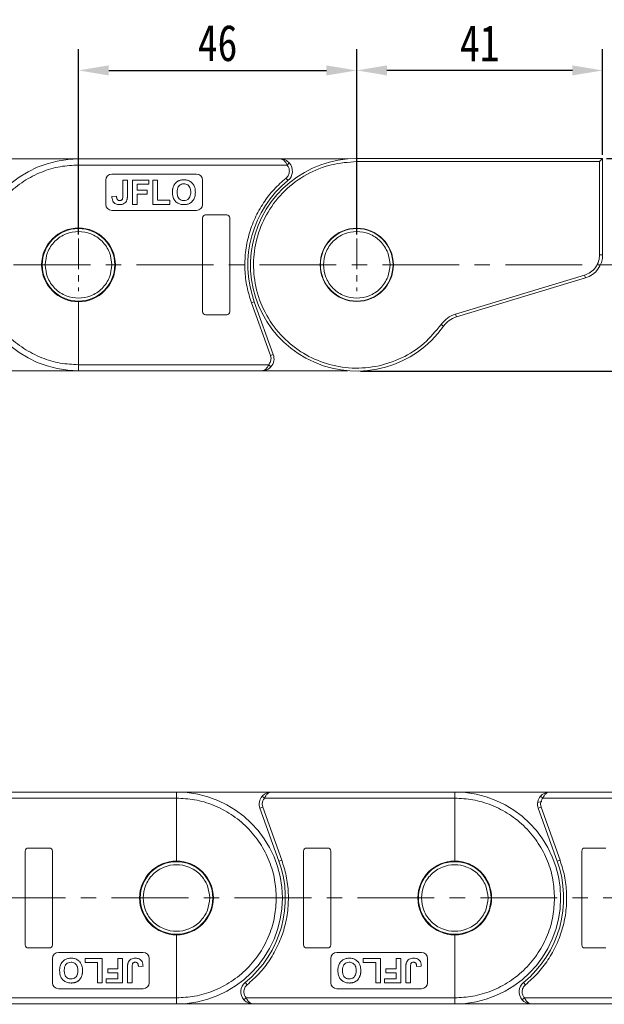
# Model space of a CAD drawing. Header units: millimetres. Extents: x 3199 to 4123, y -210 to 442.
# Tile 16 of 39: x 3631 to 3728, y 63 to 226. Entities that reach past the tile are written whole.
import ezdxf

# ---------------------------------------------------------------- set-up
doc = ezdxf.new("R2010")
doc.units = ezdxf.units.MM
doc.linetypes.add('CENTERX2', pattern=[20.32, 12.7, -2.54, 2.54, -2.54])
doc.styles.get("Standard").update_dxf_attribs({"font": '仿宋_GB2312.ttf', "width": 0.8})
doc.dimstyles.new('副本 ISO-25.1', dxfattribs={"dimtxt": 6, "dimasz": 5, "dimexe": 3.5, "dimexo": 0.625, "dimgap": 1.5, "dimtad": 1, "dimdsep": 46, "dimtxsty": 'Standard', "dimcen": 2.5, "dimadec": 0, "dimazin": 0, "dimtfac": 1, "dimtmove": 0, "dimatfit": 3, "dimfxl": 0, "dimarcsym": 0})

# ---------------------------------------------------------------- blocks, each defined once
blk = doc.blocks.new('*D1996')
at = {"color": 0, "lineweight": -2}
for p, q in [((3641.04, 190.28), (3641.04, 220.91)), ((3687.04, 190.28), (3687.04, 220.91)), ((3646.04, 217.41), (3682.04, 217.41))]:
    blk.add_line(p, q, dxfattribs=at)
at = {"color": 0, "lineweight": 9}
for points in [[(3646.04, 218.24), (3646.04, 216.58), (3641.04, 217.41)], [(3682.04, 218.24), (3682.04, 216.58), (3687.04, 217.41)]]:
    blk.add_solid(points, dxfattribs=at)
at = {"layer": 'Defpoints', "color": 0, "lineweight": 9}
for p in [(3687.04, 217.41), (3641.04, 189.65), (3687.04, 189.65)]:
    blk.add_point(p, dxfattribs=at)
at = {"color": 0, "lineweight": 9, "insert": (3664.04, 221.91), "char_height": 6, "attachment_point": 5}
blk.add_mtext('46', dxfattribs=at)
blk = doc.blocks.new('*D1983')
at = {"color": 0, "lineweight": -2}
for p, q in [((3687.04, 190.28), (3687.04, 220.91)), ((3727.69, 203.47), (3727.69, 220.91)), ((3722.69, 217.41), (3692.04, 217.41))]:
    blk.add_line(p, q, dxfattribs=at)
at = {"color": 0, "lineweight": 9}
for points in [[(3692.04, 218.24), (3692.04, 216.58), (3687.04, 217.41)], [(3722.69, 218.24), (3722.69, 216.58), (3727.69, 217.41)]]:
    blk.add_solid(points, dxfattribs=at)
at = {"layer": 'Defpoints', "color": 0, "lineweight": 9}
for p in [(3687.04, 217.41), (3727.69, 202.85), (3687.04, 189.65)]:
    blk.add_point(p, dxfattribs=at)
at = {"color": 0, "lineweight": 9, "insert": (3707.37, 221.91), "char_height": 6, "attachment_point": 5}
blk.add_mtext('41', dxfattribs=at)
blk = doc.blocks.new('*D1984')
at = {"color": 0, "lineweight": -2}
for p, q in [((3728.32, 202.85), (3792.86, 202.85)), ((3789.36, 197.85), (3789.36, 172.72)), ((3687.67, 167.72), (3792.86, 167.72))]:
    blk.add_line(p, q, dxfattribs=at)
at = {"color": 0, "lineweight": 9}
for points in [[(3788.53, 197.85), (3790.19, 197.85), (3789.36, 202.85)], [(3788.53, 172.72), (3790.19, 172.72), (3789.36, 167.72)]]:
    blk.add_solid(points, dxfattribs=at)
at = {"layer": 'Defpoints', "color": 0, "lineweight": 9}
for p in [(3727.69, 202.85), (3687.04, 167.72), (3789.36, 167.72)]:
    blk.add_point(p, dxfattribs=at)
at = {"color": 0, "lineweight": 9, "insert": (3784.86, 185.28), "char_height": 6, "attachment_point": 5, "rotation": 90}
blk.add_mtext('35', dxfattribs=at)
blk = doc.blocks.new('*D1986')
at = {"color": 0, "lineweight": -2}
for p, q in [((3728.32, 202.85), (4052.27, 202.85)), ((4048.77, 197.85), (4048.77, 68.09)), ((3997.8, 63.09), (4052.27, 63.09))]:
    blk.add_line(p, q, dxfattribs=at)
at = {"color": 0, "lineweight": 9}
for points in [[(4047.93, 197.85), (4049.6, 197.85), (4048.77, 202.85)], [(4047.93, 68.09), (4049.6, 68.09), (4048.77, 63.09)]]:
    blk.add_solid(points, dxfattribs=at)
at = {"layer": 'Defpoints', "color": 0, "lineweight": 9}
for p in [(3727.69, 202.85), (3997.18, 63.09), (4048.77, 63.09)]:
    blk.add_point(p, dxfattribs=at)
at = {"color": 0, "lineweight": 9, "insert": (4044.27, 132.97), "char_height": 6, "attachment_point": 5, "rotation": 90}
blk.add_mtext('2R+35', dxfattribs=at)

msp = doc.modelspace()

# ---------------------------------------------------------------- linework, layer by layer
at = {"color": 7, "linetype": 'Continuous', "lineweight": 15}
for p, q in [((3641.043, 202.782), (3628.404, 202.782)), ((3674.404, 202.782), (3641.043, 202.782)), ((3641.043, 191.382), (3641.043, 201.782)), ((3641.043, 201.782), (3675.522, 201.782)), ((3685.55, 202.782), (3674.404, 202.782)), ((3675.895, 202.115), (3675.522, 201.782)), ((3687.043, 202.845), (3687.043, 202.345)), ((3727.69, 202.845), (3687.043, 202.845)), ((3687.043, 202.345), (3727.19, 202.345)), ((3727.69, 202.845), (3727.19, 202.345)), ((3727.19, 202.345), (3727.19, 186.958)), ((3727.69, 186.958), (3727.69, 202.845)), ((3660.543, 200.282), (3646.543, 200.282)), ((3645.543, 199.282), (3645.543, 195.282)), ((3648.364, 199.282), (3648.364, 196.693)), ((3649.133, 199.282), (3648.364, 199.282)), ((3649.133, 196.76), (3649.133, 199.282)), ((3649.954, 199.282), (3649.954, 195.282)), ((3652.671, 199.282), (3649.954, 199.282)), ((3650.723, 197.641), (3650.723, 198.615)), ((3650.723, 198.615), (3652.671, 198.615)), ((3652.671, 198.615), (3652.671, 199.282)), ((3653.338, 199.282), (3653.338, 195.282)), ((3654.107, 199.282), (3653.338, 199.282)), ((3654.107, 195.948), (3654.107, 199.282)), ((3661.543, 195.282), (3661.543, 199.282)), ((3675.352, 199.619), (3675.668, 199.232)), ((3652.415, 197.641), (3650.723, 197.641)), ((3650.723, 196.974), (3652.415, 196.974)), ((3650.723, 195.282), (3650.723, 196.974)), ((3652.415, 196.974), (3652.415, 197.641)), ((3647.338, 196.615), (3646.569, 196.564)), ((3649.954, 195.282), (3650.723, 195.282)), ((3653.338, 195.282), (3656.159, 195.282)), ((3656.159, 195.948), (3654.107, 195.948)), ((3656.159, 195.282), (3656.159, 195.948)), ((3646.543, 194.282), (3660.543, 194.282)), ((3661.543, 193.032), (3661.543, 177.532)), ((3665.543, 193.532), (3662.043, 193.532)), ((3666.043, 177.532), (3666.043, 193.032)), ((3727.69, 186.958), (3727.19, 186.958)), ((3724.692, 183.594), (3703.36, 177.15)), ((3703.504, 176.671), (3724.837, 183.115)), ((3724.692, 183.594), (3724.837, 183.115)), ((3641.043, 168.782), (3641.043, 179.182)), ((3670.107, 179.184), (3669.637, 179.015)), ((3669.637, 179.015), (3672.778, 170.29)), ((3673.249, 170.459), (3670.107, 179.184)), ((3662.043, 177.032), (3665.543, 177.032)), ((3703.504, 176.671), (3703.36, 177.15)), ((3701.387, 175.145), (3700.978, 175.434)), ((3673.249, 170.459), (3672.778, 170.29)), ((3672.778, 170.29), (3672.867, 169.782)), ((3625.367, 167.782), (3641.043, 167.782)), ((3672.485, 168.782), (3641.043, 168.782)), ((3641.043, 167.782), (3671.367, 167.782)), ((3671.367, 167.782), (3685.55, 167.782)), ((3672.858, 168.448), (3672.485, 168.782)), ((3657.24, 98.157), (3626.916, 98.157)), ((3672.916, 98.157), (3657.24, 98.157)), ((3703.24, 98.157), (3672.916, 98.157)), ((3718.916, 98.157), (3703.24, 98.157)), ((3749.24, 98.157), (3718.916, 98.157)), ((3625.798, 97.157), (3657.24, 97.157)), ((3657.24, 97.157), (3657.24, 86.757)), ((3671.505, 95.649), (3671.416, 96.157)), ((3671.426, 97.49), (3671.798, 97.157)), ((3671.798, 97.157), (3703.24, 97.157)), ((3703.24, 97.157), (3703.24, 86.757)), ((3716.936, 96.438), (3717.611, 96.622)), ((3717.505, 95.649), (3717.416, 96.157)), ((3717.426, 97.49), (3717.798, 97.157)), ((3717.798, 97.157), (3749.24, 97.157)), ((3671.034, 95.479), (3671.505, 95.649)), ((3671.034, 95.479), (3674.176, 86.754)), ((3674.646, 86.924), (3671.505, 95.649)), ((3717.034, 95.479), (3717.505, 95.649)), ((3717.034, 95.479), (3720.176, 86.754)), ((3720.646, 86.924), (3717.505, 95.649)), ((3632.24, 88.407), (3632.24, 72.907)), ((3636.24, 88.907), (3632.74, 88.907)), ((3636.74, 72.907), (3636.74, 88.407)), ((3678.24, 88.407), (3678.24, 72.907)), ((3682.24, 88.907), (3678.74, 88.907)), ((3682.74, 72.907), (3682.74, 88.407)), ((3724.24, 88.407), (3724.24, 72.907)), ((3728.24, 88.907), (3724.74, 88.907)), ((3674.176, 86.754), (3674.646, 86.924)), ((3720.176, 86.754), (3720.646, 86.924)), ((3657.24, 74.557), (3657.24, 64.157)), ((3703.24, 74.557), (3703.24, 64.157)), ((3632.74, 72.407), (3636.24, 72.407)), ((3651.74, 71.657), (3637.74, 71.657)), ((3678.74, 72.407), (3682.24, 72.407)), ((3697.74, 71.657), (3683.74, 71.657)), ((3724.74, 72.407), (3728.24, 72.407)), ((3636.74, 70.657), (3636.74, 66.657)), ((3642.125, 70.657), (3642.125, 69.99)), ((3644.945, 70.657), (3642.125, 70.657)), ((3642.125, 69.99), (3644.176, 69.99)), ((3644.176, 69.99), (3644.176, 66.657)), ((3644.945, 66.657), (3644.945, 70.657)), ((3648.33, 70.657), (3647.561, 70.657)), ((3647.561, 70.657), (3647.561, 68.965)), ((3648.33, 66.657), (3648.33, 70.657)), ((3652.74, 66.657), (3652.74, 70.657)), ((3682.74, 70.657), (3682.74, 66.657)), ((3690.945, 70.657), (3688.125, 70.657)), ((3688.125, 70.657), (3688.125, 69.99)), ((3688.125, 69.99), (3690.176, 69.99)), ((3690.176, 69.99), (3690.176, 66.657)), ((3690.945, 66.657), (3690.945, 70.657)), ((3693.561, 70.657), (3693.561, 68.965)), ((3694.33, 70.657), (3693.561, 70.657)), ((3694.33, 66.657), (3694.33, 70.657)), ((3698.74, 66.657), (3698.74, 70.657)), ((3647.561, 68.965), (3645.868, 68.965)), ((3645.868, 68.965), (3645.868, 68.298)), ((3649.15, 69.178), (3649.15, 66.657)), ((3649.92, 66.657), (3649.92, 69.246)), ((3650.945, 69.323), (3651.714, 69.375)), ((3691.868, 68.965), (3691.868, 68.298)), ((3693.561, 68.965), (3691.868, 68.965)), ((3695.15, 69.178), (3695.15, 66.657)), ((3695.92, 66.657), (3695.92, 69.246)), ((3696.945, 69.323), (3697.714, 69.375)), ((3647.561, 67.323), (3645.612, 67.323)), ((3645.612, 67.323), (3645.612, 66.657)), ((3645.868, 68.298), (3647.561, 68.298)), ((3647.561, 68.298), (3647.561, 67.323)), ((3693.561, 67.323), (3691.612, 67.323)), ((3691.612, 67.323), (3691.612, 66.657)), ((3691.868, 68.298), (3693.561, 68.298)), ((3693.561, 68.298), (3693.561, 67.323)), ((3637.74, 65.657), (3651.74, 65.657)), ((3644.176, 66.657), (3644.945, 66.657)), ((3645.612, 66.657), (3648.33, 66.657)), ((3649.15, 66.657), (3649.92, 66.657)), ((3668.931, 66.319), (3668.615, 66.707)), ((3683.74, 65.657), (3697.74, 65.657)), ((3690.176, 66.657), (3690.945, 66.657)), ((3691.612, 66.657), (3694.33, 66.657)), ((3695.15, 66.657), (3695.92, 66.657)), ((3714.931, 66.319), (3714.615, 66.707)), ((3657.24, 64.157), (3622.761, 64.157)), ((3668.389, 63.823), (3668.761, 64.157)), ((3703.24, 64.157), (3668.761, 64.157)), ((3714.389, 63.823), (3714.761, 64.157)), ((3749.24, 64.157), (3714.761, 64.157)), ((3623.879, 63.157), (3657.24, 63.157)), ((3657.24, 63.157), (3669.879, 63.157)), ((3669.879, 63.157), (3703.24, 63.157)), ((3703.24, 63.157), (3715.879, 63.157)), ((3715.879, 63.157), (3749.24, 63.157))]:
    msp.add_line(p, q, dxfattribs=at)
at = {"color": 1, "linetype": 'CENTERX2', "lineweight": 13, "ltscale": 0.4}
for p, q in [((3641.043, 189.654), (3641.043, 180.91)), ((3687.043, 189.654), (3687.043, 180.91))]:
    msp.add_line(p, q, dxfattribs=at)
at = {"color": 1, "linetype": 'CENTERX2', "lineweight": 13}
for p, q in [((3549.043, 185.282), (3737.77, 185.282)), ((3565.24, 80.657), (4008.838, 80.657))]:
    msp.add_line(p, q, dxfattribs=at)
at = {"color": 7, "linetype": 'Continuous', "lineweight": 15}
for centre, radius in [((3641.043, 185.282), 6), ((3687.043, 185.282), 6.05), ((3687.043, 185.282), 6), ((3657.24, 80.657), 6), ((3703.24, 80.657), 6)]:
    msp.add_circle(centre, radius, dxfattribs=at)
for centre, radius, start, end in [((3641.043, 185.282), 17.5, 90, 270), ((3687.043, 185.282), 17.564, 90, 324.75089), ((3674.404, 200.782), 2, 309.19497, 41.81031), ((3646.543, 199.282), 1, 90, 180), ((3660.543, 199.282), 1, 0, 90), ((3687.043, 185.282), 18, 129.19497, 199.8008), ((3646.543, 195.282), 1, 180, 270), ((3660.543, 195.282), 1, 270, 0), ((3662.043, 193.032), 0.5, 90, 180), ((3665.543, 193.032), 0.5, 0, 90), ((3641.043, 185.282), 6.1, 90, 270), ((3641.043, 185.282), 6.1, 270, 90), ((3723.676, 186.958), 4.015, 286.80744, 0), ((3662.043, 177.532), 0.5, 180, 270), ((3665.543, 177.532), 0.5, 270, 0), ((3704.665, 172.828), 4.015, 106.80744, 144.75089), ((3671.367, 169.782), 2, 318.18969, 19.8008), ((3657.24, 80.657), 17.5, 270, 90), ((3703.24, 80.657), 17.5, 270, 90), ((3672.916, 96.157), 2, 138.18969, 199.8008), ((3718.916, 96.157), 2, 138.18969, 199.8008), ((3632.74, 88.407), 0.5, 90, 180), ((3636.24, 88.407), 0.5, 0, 90), ((3678.74, 88.407), 0.5, 90, 180), ((3682.24, 88.407), 0.5, 0, 90), ((3724.74, 88.407), 0.5, 90, 180), ((3657.24, 80.657), 6.1, 90, 270), ((3657.24, 80.657), 6.1, 270, 90), ((3657.24, 80.657), 18, 309.19497, 19.8008), ((3703.24, 80.657), 6.1, 90, 270), ((3703.24, 80.657), 6.1, 270, 90), ((3703.24, 80.657), 18, 309.19497, 19.8008), ((3632.74, 72.907), 0.5, 180, 270), ((3636.24, 72.907), 0.5, 270, 0), ((3637.74, 70.657), 1, 90, 180), ((3651.74, 70.657), 1, 0, 90), ((3678.74, 72.907), 0.5, 180, 270), ((3682.24, 72.907), 0.5, 270, 0), ((3683.74, 70.657), 1, 90, 180), ((3697.74, 70.657), 1, 0, 90), ((3724.74, 72.907), 0.5, 180, 270), ((3637.74, 66.657), 1, 180, 270), ((3651.74, 66.657), 1, 270, 0), ((3669.879, 65.157), 2, 129.19497, 221.81031), ((3683.74, 66.657), 1, 180, 270), ((3697.74, 66.657), 1, 270, 0), ((3715.879, 65.157), 2, 129.19497, 221.81031)]:
    msp.add_arc(centre, radius, start, end, dxfattribs=at)
for points, knots in [([(3624.543, 185.282), (3624.597, 186.288), (3624.707, 188.361), (3625.625, 191.436), (3627.147, 194.394), (3629.293, 197.032), (3631.931, 199.178), (3634.889, 200.7), (3637.964, 201.618), (3640.037, 201.728), (3641.043, 201.782)], [0, 0, 0, 0, 0.116516, 0.2400113, 0.3686408, 0.5, 0.6313592, 0.7599887, 0.883484, 1, 1, 1, 1]), ([(3641.043, 201.782), (3641.043, 201.894), (3641.043, 202.119), (3641.043, 202.419), (3641.043, 202.645), (3641.043, 202.765), (3641.043, 202.777), (3641.043, 202.782)], [0, 0, 0, 0, 0.2146939, 0.4293877, 0.6440816, 0.8587754, 1, 1, 1, 1]), ([(3700.978, 175.434), (3700.09, 174.35), (3698.262, 172.121), (3694.508, 169.731), (3690.221, 168.31), (3685.747, 168.078), (3681.504, 168.959), (3677.643, 170.829), (3674.297, 173.648), (3671.712, 177.343), (3670.186, 181.587), (3669.815, 185.946), (3670.516, 190.179), (3672.246, 194.152), (3675.018, 197.672), (3678.652, 200.352), (3682.77, 202.04), (3685.645, 202.245), (3687.043, 202.345)], [0, 0, 0, 0, 0.0599991, 0.123424, 0.1883303, 0.2524874, 0.3138118, 0.3728714, 0.4353454, 0.5, 0.5646546, 0.6271286, 0.6861882, 0.7475126, 0.8116697, 0.876576, 0.9400009, 1, 1, 1, 1]), ([(3675.522, 201.782), (3675.454, 201.917), (3675.31, 202.205), (3675.031, 202.531), (3674.722, 202.743), (3674.51, 202.769), (3674.404, 202.782)], [0, 0, 0, 0, 0.23435876, 0.49821551, 0.74848117, 1, 1, 1, 1]), ([(3674.404, 202.782), (3674.674, 202.751), (3675.092, 202.703), (3675.591, 202.416), (3675.8, 202.209), (3675.895, 202.115)], [0, 0, 0, 0, 0.4984129, 0.772928, 1, 1, 1, 1]), ([(3675.904, 200.782), (3675.897, 200.671), (3675.884, 200.449), (3675.768, 200.134), (3675.597, 199.846), (3675.434, 199.695), (3675.352, 199.619)], [0, 0, 0, 0, 0.2498972, 0.4999949, 0.7498974, 1, 1, 1, 1]), ([(3656.748, 198.275), (3656.792, 198.365), (3656.882, 198.547), (3657.044, 198.749), (3657.192, 198.901), (3657.32, 199.007), (3657.461, 199.103), (3657.565, 199.152), (3657.618, 199.176)], [0, 0, 0, 0, 0.2345767, 0.4746163, 0.6023936, 0.7313657, 0.8647119, 1, 1, 1, 1]), ([(3658.47, 198.666), (3658.33, 198.655), (3658.075, 198.635), (3657.75, 198.444), (3657.508, 198.165), (3657.359, 197.761), (3657.346, 197.454), (3657.338, 197.284)], [0, 0, 0, 0, 0.2069211, 0.3755229, 0.5441183, 0.7482179, 1, 1, 1, 1]), ([(3657.618, 199.176), (3657.664, 199.195), (3657.757, 199.232), (3657.899, 199.271), (3658.039, 199.301), (3658.178, 199.319), (3658.319, 199.331), (3658.413, 199.333), (3658.461, 199.333)], [0, 0, 0, 0, 0.1738242, 0.3487526, 0.5099894, 0.6719466, 0.8356798, 1, 1, 1, 1]), ([(3658.461, 199.333), (3658.663, 199.321), (3659.069, 199.296), (3659.622, 199.029), (3660.039, 198.601), (3660.32, 198.001), (3660.348, 197.542), (3660.364, 197.276)], [0, 0, 0, 0, 0.1909513, 0.3838062, 0.5672016, 0.7491578, 1, 1, 1, 1]), ([(3659.595, 197.295), (3659.585, 197.498), (3659.569, 197.825), (3659.382, 198.243), (3659.12, 198.501), (3658.799, 198.646), (3658.579, 198.66), (3658.47, 198.666)], [0, 0, 0, 0, 0.3011498, 0.4855558, 0.6711527, 0.8384642, 1, 1, 1, 1]), ([(3675.352, 199.619), (3674.671, 199.014), (3673.285, 197.781), (3671.56, 195.532), (3670.146, 193.005), (3669.142, 190.247), (3668.582, 187.366), (3668.492, 184.471), (3668.812, 181.655), (3669.365, 179.884), (3669.637, 179.015)], [0, 0, 0, 0, 0.1197899, 0.2439368, 0.3711682, 0.5, 0.6288318, 0.7560632, 0.8802101, 1, 1, 1, 1]), ([(3656.569, 197.258), (3656.569, 197.308), (3656.57, 197.408), (3656.58, 197.558), (3656.595, 197.707), (3656.624, 197.878), (3656.667, 198.07), (3656.721, 198.206), (3656.748, 198.275)], [0, 0, 0, 0, 0.1443329, 0.2888961, 0.4332599, 0.5780731, 0.7877955, 1, 1, 1, 1]), ([(3658.472, 195.231), (3658.27, 195.243), (3657.864, 195.268), (3657.309, 195.528), (3656.895, 195.952), (3656.613, 196.543), (3656.585, 196.995), (3656.569, 197.258)], [0, 0, 0, 0, 0.19237581, 0.386627, 0.57092084, 0.74991815, 1, 1, 1, 1]), ([(3657.338, 197.284), (3657.349, 197.081), (3657.367, 196.749), (3657.566, 196.323), (3657.847, 196.055), (3658.168, 195.914), (3658.381, 195.902), (3658.47, 195.897)], [0, 0, 0, 0, 0.3000791, 0.4915074, 0.6839278, 0.8668961, 1, 1, 1, 1]), ([(3658.47, 195.897), (3658.622, 195.912), (3658.912, 195.94), (3659.254, 196.187), (3659.487, 196.532), (3659.582, 196.915), (3659.591, 197.184), (3659.595, 197.295)], [0, 0, 0, 0, 0.2230139, 0.4267154, 0.5997431, 0.8344997, 1, 1, 1, 1]), ([(3660.364, 197.276), (3660.354, 197.075), (3660.336, 196.671), (3660.119, 196.072), (3659.71, 195.59), (3659.167, 195.303), (3658.745, 195.237), (3658.514, 195.231), (3658.472, 195.231)], [0, 0, 0, 0, 0.1916319, 0.3847476, 0.5975386, 0.7794336, 0.9598804, 1, 1, 1, 1]), ([(3647.804, 195.231), (3647.598, 195.247), (3647.278, 195.273), (3646.914, 195.519), (3646.69, 195.824), (3646.584, 196.19), (3646.573, 196.451), (3646.569, 196.564)], [0, 0, 0, 0, 0.2947537, 0.4575977, 0.6204456, 0.836095, 1, 1, 1, 1]), ([(3647.338, 196.615), (3647.339, 196.59), (3647.342, 196.54), (3647.348, 196.465), (3647.357, 196.391), (3647.373, 196.307), (3647.394, 196.213), (3647.426, 196.15), (3647.442, 196.118)], [0, 0, 0, 0, 0.146273, 0.2926484, 0.4389475, 0.5855844, 0.7903219, 1, 1, 1, 1]), ([(3647.442, 196.118), (3647.46, 196.092), (3647.496, 196.04), (3647.565, 195.978), (3647.644, 195.934), (3647.72, 195.91), (3647.791, 195.899), (3647.833, 195.898), (3647.854, 195.897)], [0, 0, 0, 0, 0.1899344, 0.3858392, 0.560405, 0.7421212, 0.8701806, 1, 1, 1, 1]), ([(3649.046, 196), (3648.991, 195.88), (3648.882, 195.641), (3648.576, 195.388), (3648.204, 195.249), (3647.942, 195.237), (3647.804, 195.231)], [0, 0, 0, 0, 0.2494052, 0.4997794, 0.737005, 1, 1, 1, 1]), ([(3647.854, 195.897), (3647.922, 195.901), (3648.033, 195.906), (3648.173, 195.97), (3648.271, 196.066), (3648.359, 196.311), (3648.362, 196.527), (3648.364, 196.693)], [0, 0, 0, 0, 0.1847697, 0.2997212, 0.415218, 0.5481969, 1, 1, 1, 1]), ([(3649.133, 196.76), (3649.132, 196.71), (3649.131, 196.61), (3649.125, 196.471), (3649.115, 196.344), (3649.099, 196.229), (3649.08, 196.113), (3649.057, 196.037), (3649.046, 196)], [0, 0, 0, 0, 0.1952531, 0.3906374, 0.5418335, 0.6933807, 0.846202, 1, 1, 1, 1]), ([(3635.543, 185.282), (3635.617, 185.974), (3635.73, 187.038), (3636.416, 188.319), (3637.125, 189.199), (3638.007, 189.913), (3639.287, 190.577), (3641.043, 190.915), (3642.799, 190.577), (3644.08, 189.913), (3644.961, 189.199), (3645.671, 188.319), (3646.357, 187.038), (3646.47, 185.974), (3646.543, 185.282)], [0, 0, 0, 0, 0.1197284, 0.1841803, 0.25, 0.3158197, 0.3802716, 0.5, 0.6197284, 0.6841803, 0.75, 0.8158197, 0.8802716, 1, 1, 1, 1]), ([(3681.543, 185.282), (3681.617, 185.974), (3681.73, 187.038), (3682.416, 188.319), (3683.125, 189.199), (3684.007, 189.913), (3685.287, 190.577), (3687.043, 190.915), (3688.799, 190.577), (3690.08, 189.913), (3690.961, 189.199), (3691.671, 188.319), (3692.357, 187.038), (3692.47, 185.974), (3692.543, 185.282)], [0, 0, 0, 0, 0.1197284, 0.1841803, 0.25, 0.3158197, 0.3802716, 0.5, 0.6197284, 0.6841803, 0.75, 0.8158197, 0.8802716, 1, 1, 1, 1]), ([(3727.19, 186.958), (3727.157, 186.593), (3727.09, 185.845), (3726.543, 184.829), (3725.729, 184.012), (3725.032, 183.731), (3724.692, 183.594)], [0, 0, 0, 0, 0.2435155, 0.5, 0.7564845, 1, 1, 1, 1]), ([(3641.043, 168.782), (3640.037, 168.835), (3637.964, 168.946), (3634.889, 169.864), (3631.931, 171.386), (3629.293, 173.532), (3627.147, 176.17), (3625.625, 179.127), (3624.707, 182.202), (3624.597, 184.275), (3624.543, 185.282)], [0, 0, 0, 0, 0.116516, 0.2400113, 0.3686408, 0.5, 0.6313592, 0.7599887, 0.883484, 1, 1, 1, 1]), ([(3646.543, 185.282), (3646.47, 184.59), (3646.357, 183.526), (3645.671, 182.245), (3644.961, 181.365), (3644.08, 180.651), (3642.799, 179.986), (3641.043, 179.649), (3639.287, 179.986), (3638.007, 180.651), (3637.125, 181.365), (3636.416, 182.245), (3635.73, 183.526), (3635.617, 184.59), (3635.543, 185.282)], [0, 0, 0, 0, 0.1197284, 0.1841803, 0.25, 0.3158197, 0.3802716, 0.5, 0.6197284, 0.6841803, 0.75, 0.8158197, 0.8802716, 1, 1, 1, 1]), ([(3692.543, 185.282), (3692.47, 184.59), (3692.357, 183.526), (3691.671, 182.245), (3690.961, 181.365), (3690.08, 180.651), (3688.799, 179.986), (3687.043, 179.649), (3685.287, 179.986), (3684.007, 180.651), (3683.125, 181.365), (3682.416, 182.245), (3681.73, 183.526), (3681.617, 184.59), (3681.543, 185.282)], [0, 0, 0, 0, 0.1197284, 0.1841803, 0.25, 0.3158197, 0.3802716, 0.5, 0.6197284, 0.6841803, 0.75, 0.8158197, 0.8802716, 1, 1, 1, 1]), ([(3641.043, 167.782), (3641.043, 167.793), (3641.043, 167.815), (3641.043, 167.987), (3641.043, 168.241), (3641.043, 168.522), (3641.043, 168.708), (3641.043, 168.782)], [0, 0, 0, 0, 0.21469386, 0.42938772, 0.64408158, 0.85877544, 1, 1, 1, 1]), ([(3671.367, 167.782), (3671.473, 167.795), (3671.685, 167.821), (3671.994, 168.033), (3672.273, 168.359), (3672.417, 168.646), (3672.485, 168.782)], [0, 0, 0, 0, 0.2511309, 0.5018046, 0.7656407, 1, 1, 1, 1]), ([(3672.858, 168.448), (3672.763, 168.355), (3672.554, 168.148), (3672.055, 167.86), (3671.637, 167.813), (3671.367, 167.782)], [0, 0, 0, 0, 0.2270634, 0.5015869, 1, 1, 1, 1]), ([(3657.24, 98.157), (3657.24, 98.146), (3657.24, 98.124), (3657.24, 97.951), (3657.24, 97.698), (3657.24, 97.416), (3657.24, 97.231), (3657.24, 97.157)], [0, 0, 0, 0, 0.21469386, 0.42938772, 0.64408158, 0.85877544, 1, 1, 1, 1]), ([(3671.426, 97.49), (3671.52, 97.584), (3671.73, 97.791), (3672.228, 98.078), (3672.647, 98.126), (3672.916, 98.157)], [0, 0, 0, 0, 0.2270634, 0.50158693, 1, 1, 1, 1]), ([(3672.916, 98.157), (3672.81, 98.144), (3672.599, 98.118), (3672.289, 97.906), (3672.01, 97.58), (3671.866, 97.292), (3671.798, 97.157)], [0, 0, 0, 0, 0.2511309, 0.5018046, 0.7656407, 1, 1, 1, 1]), ([(3703.24, 98.157), (3703.24, 98.146), (3703.24, 98.124), (3703.24, 97.951), (3703.24, 97.698), (3703.24, 97.416), (3703.24, 97.231), (3703.24, 97.157)], [0, 0, 0, 0, 0.21469386, 0.42938772, 0.64408158, 0.85877544, 1, 1, 1, 1]), ([(3717.426, 97.49), (3717.52, 97.584), (3717.73, 97.791), (3718.228, 98.078), (3718.647, 98.126), (3718.916, 98.157)], [0, 0, 0, 0, 0.2270634, 0.5015869, 1, 1, 1, 1]), ([(3718.916, 98.157), (3718.81, 98.144), (3718.599, 98.118), (3718.289, 97.906), (3718.01, 97.58), (3717.866, 97.292), (3717.798, 97.157)], [0, 0, 0, 0, 0.2511309, 0.5018046, 0.7656407, 1, 1, 1, 1]), ([(3657.24, 97.157), (3658.246, 97.103), (3660.319, 96.993), (3663.395, 96.075), (3666.352, 94.553), (3668.99, 92.407), (3671.136, 89.769), (3672.658, 86.811), (3673.576, 83.736), (3673.687, 81.663), (3673.74, 80.657)], [0, 0, 0, 0, 0.116516, 0.2400113, 0.3686408, 0.5, 0.6313592, 0.7599887, 0.883484, 1, 1, 1, 1]), ([(3703.24, 97.157), (3704.246, 97.103), (3706.319, 96.993), (3709.395, 96.075), (3712.352, 94.553), (3714.99, 92.407), (3717.136, 89.769), (3718.658, 86.811), (3719.576, 83.736), (3719.687, 81.663), (3719.74, 80.657)], [0, 0, 0, 0, 0.11651603, 0.24001133, 0.36864081, 0.5, 0.63135919, 0.75998867, 0.88348397, 1, 1, 1, 1]), ([(3668.931, 66.319), (3669.612, 66.925), (3670.998, 68.158), (3672.724, 70.406), (3674.137, 72.934), (3675.141, 75.692), (3675.701, 78.573), (3675.791, 81.467), (3675.471, 84.283), (3674.918, 86.054), (3674.646, 86.924)], [0, 0, 0, 0, 0.1197899, 0.2439368, 0.3711682, 0.5, 0.6288318, 0.7560632, 0.8802101, 1, 1, 1, 1]), ([(3714.931, 66.319), (3715.612, 66.925), (3716.998, 68.158), (3718.724, 70.406), (3720.137, 72.934), (3721.141, 75.692), (3721.701, 78.573), (3721.791, 81.467), (3721.471, 84.283), (3720.918, 86.054), (3720.646, 86.924)], [0, 0, 0, 0, 0.1197899, 0.2439368, 0.3711682, 0.5, 0.6288318, 0.7560632, 0.8802101, 1, 1, 1, 1]), ([(3651.74, 80.657), (3651.814, 81.349), (3651.927, 82.413), (3652.612, 83.694), (3653.322, 84.574), (3654.203, 85.288), (3655.484, 85.952), (3657.24, 86.29), (3658.996, 85.952), (3660.277, 85.288), (3661.158, 84.574), (3661.868, 83.694), (3662.554, 82.413), (3662.667, 81.349), (3662.74, 80.657)], [0, 0, 0, 0, 0.1197284, 0.1841803, 0.25, 0.3158197, 0.3802716, 0.5, 0.6197284, 0.6841803, 0.75, 0.8158197, 0.8802716, 1, 1, 1, 1]), ([(3697.74, 80.657), (3697.814, 81.349), (3697.927, 82.413), (3698.612, 83.694), (3699.322, 84.574), (3700.203, 85.288), (3701.484, 85.952), (3703.24, 86.29), (3704.996, 85.952), (3706.277, 85.288), (3707.158, 84.574), (3707.868, 83.694), (3708.554, 82.413), (3708.667, 81.349), (3708.74, 80.657)], [0, 0, 0, 0, 0.1197284, 0.1841803, 0.25, 0.3158197, 0.3802716, 0.5, 0.6197284, 0.6841803, 0.75, 0.8158197, 0.8802716, 1, 1, 1, 1]), ([(3662.74, 80.657), (3662.667, 79.965), (3662.554, 78.901), (3661.868, 77.62), (3661.158, 76.74), (3660.277, 76.026), (3658.996, 75.361), (3657.24, 75.024), (3655.484, 75.361), (3654.203, 76.026), (3653.322, 76.74), (3652.612, 77.62), (3651.927, 78.901), (3651.814, 79.965), (3651.74, 80.657)], [0, 0, 0, 0, 0.1197284, 0.1841803, 0.25, 0.3158197, 0.3802716, 0.5, 0.6197284, 0.6841803, 0.75, 0.8158197, 0.8802716, 1, 1, 1, 1]), ([(3673.74, 80.657), (3673.687, 79.65), (3673.576, 77.577), (3672.658, 74.502), (3671.136, 71.545), (3668.99, 68.907), (3666.352, 66.761), (3663.395, 65.239), (3660.319, 64.321), (3658.246, 64.21), (3657.24, 64.157)], [0, 0, 0, 0, 0.116516, 0.2400113, 0.3686408, 0.5, 0.6313592, 0.7599887, 0.883484, 1, 1, 1, 1]), ([(3708.74, 80.657), (3708.667, 79.965), (3708.554, 78.901), (3707.868, 77.62), (3707.158, 76.74), (3706.277, 76.026), (3704.996, 75.361), (3703.24, 75.024), (3701.484, 75.361), (3700.203, 76.026), (3699.322, 76.74), (3698.612, 77.62), (3697.927, 78.901), (3697.814, 79.965), (3697.74, 80.657)], [0, 0, 0, 0, 0.1197284, 0.1841803, 0.25, 0.3158197, 0.3802716, 0.5, 0.6197284, 0.6841803, 0.75, 0.8158197, 0.8802716, 1, 1, 1, 1]), ([(3719.74, 80.657), (3719.687, 79.65), (3719.576, 77.577), (3718.658, 74.502), (3717.136, 71.545), (3714.99, 68.907), (3712.352, 66.761), (3709.395, 65.239), (3706.319, 64.321), (3704.246, 64.21), (3703.24, 64.157)], [0, 0, 0, 0, 0.116516, 0.2400113, 0.3686408, 0.5, 0.6313592, 0.7599887, 0.883484, 1, 1, 1, 1]), ([(3637.92, 68.662), (3637.929, 68.864), (3637.948, 69.267), (3638.164, 69.867), (3638.573, 70.349), (3639.117, 70.635), (3639.539, 70.702), (3639.769, 70.707), (3639.811, 70.708)], [0, 0, 0, 0, 0.1916319, 0.3847476, 0.5975386, 0.7794336, 0.9598804, 1, 1, 1, 1]), ([(3639.813, 70.041), (3639.661, 70.027), (3639.371, 69.998), (3639.029, 69.752), (3638.796, 69.406), (3638.701, 69.024), (3638.692, 68.755), (3638.689, 68.643)], [0, 0, 0, 0, 0.2230139, 0.4267154, 0.5997431, 0.8344997, 1, 1, 1, 1]), ([(3639.811, 70.708), (3640.013, 70.696), (3640.419, 70.671), (3640.974, 70.41), (3641.389, 69.987), (3641.67, 69.396), (3641.698, 68.944), (3641.714, 68.681)], [0, 0, 0, 0, 0.19237581, 0.386627, 0.57092084, 0.74991815, 1, 1, 1, 1]), ([(3640.945, 68.654), (3640.934, 68.857), (3640.916, 69.19), (3640.717, 69.615), (3640.437, 69.884), (3640.115, 70.025), (3639.903, 70.036), (3639.813, 70.041)], [0, 0, 0, 0, 0.3000791, 0.4915074, 0.6839278, 0.8668961, 1, 1, 1, 1]), ([(3649.238, 69.939), (3649.292, 70.058), (3649.401, 70.298), (3649.707, 70.55), (3650.079, 70.69), (3650.341, 70.702), (3650.479, 70.708)], [0, 0, 0, 0, 0.2494052, 0.4997794, 0.737005, 1, 1, 1, 1]), ([(3650.429, 70.041), (3650.361, 70.038), (3650.251, 70.032), (3650.11, 69.968), (3650.013, 69.873), (3649.924, 69.627), (3649.922, 69.412), (3649.92, 69.246)], [0, 0, 0, 0, 0.1847697, 0.2997212, 0.415218, 0.5481969, 1, 1, 1, 1]), ([(3650.841, 69.821), (3650.823, 69.847), (3650.787, 69.899), (3650.719, 69.96), (3650.639, 70.004), (3650.564, 70.029), (3650.492, 70.04), (3650.45, 70.041), (3650.429, 70.041)], [0, 0, 0, 0, 0.1899344, 0.3858392, 0.560405, 0.7421212, 0.8701806, 1, 1, 1, 1]), ([(3650.479, 70.708), (3650.685, 70.691), (3651.005, 70.665), (3651.369, 70.42), (3651.593, 70.115), (3651.7, 69.749), (3651.71, 69.488), (3651.714, 69.375)], [0, 0, 0, 0, 0.2947537, 0.4575977, 0.6204456, 0.836095, 1, 1, 1, 1]), ([(3683.92, 68.662), (3683.929, 68.864), (3683.948, 69.267), (3684.164, 69.867), (3684.573, 70.349), (3685.117, 70.635), (3685.539, 70.702), (3685.769, 70.707), (3685.811, 70.708)], [0, 0, 0, 0, 0.1916319, 0.3847476, 0.5975386, 0.7794336, 0.9598804, 1, 1, 1, 1]), ([(3685.813, 70.041), (3685.661, 70.027), (3685.371, 69.998), (3685.029, 69.752), (3684.796, 69.406), (3684.701, 69.024), (3684.692, 68.755), (3684.689, 68.643)], [0, 0, 0, 0, 0.2230139, 0.4267154, 0.5997431, 0.8344997, 1, 1, 1, 1]), ([(3685.811, 70.708), (3686.013, 70.696), (3686.419, 70.671), (3686.974, 70.41), (3687.389, 69.987), (3687.67, 69.396), (3687.698, 68.944), (3687.714, 68.681)], [0, 0, 0, 0, 0.19237581, 0.386627, 0.57092084, 0.74991815, 1, 1, 1, 1]), ([(3686.945, 68.654), (3686.934, 68.857), (3686.916, 69.19), (3686.717, 69.615), (3686.437, 69.884), (3686.115, 70.025), (3685.903, 70.036), (3685.813, 70.041)], [0, 0, 0, 0, 0.3000791, 0.4915074, 0.6839278, 0.8668961, 1, 1, 1, 1]), ([(3695.238, 69.939), (3695.292, 70.058), (3695.401, 70.298), (3695.707, 70.55), (3696.079, 70.69), (3696.341, 70.702), (3696.479, 70.708)], [0, 0, 0, 0, 0.2494052, 0.4997794, 0.737005, 1, 1, 1, 1]), ([(3696.429, 70.041), (3696.361, 70.038), (3696.251, 70.032), (3696.11, 69.968), (3696.013, 69.873), (3695.924, 69.627), (3695.922, 69.412), (3695.92, 69.246)], [0, 0, 0, 0, 0.1847697, 0.2997212, 0.415218, 0.5481969, 1, 1, 1, 1]), ([(3696.841, 69.821), (3696.823, 69.847), (3696.787, 69.899), (3696.719, 69.96), (3696.639, 70.004), (3696.564, 70.029), (3696.492, 70.04), (3696.45, 70.041), (3696.429, 70.041)], [0, 0, 0, 0, 0.1899344, 0.3858392, 0.560405, 0.7421212, 0.8701806, 1, 1, 1, 1]), ([(3696.479, 70.708), (3696.685, 70.691), (3697.005, 70.665), (3697.369, 70.42), (3697.593, 70.115), (3697.7, 69.749), (3697.71, 69.488), (3697.714, 69.375)], [0, 0, 0, 0, 0.2947537, 0.4575977, 0.6204456, 0.836095, 1, 1, 1, 1]), ([(3639.823, 66.606), (3639.621, 66.618), (3639.214, 66.643), (3638.661, 66.91), (3638.244, 67.337), (3637.963, 67.938), (3637.935, 68.397), (3637.92, 68.662)], [0, 0, 0, 0, 0.1909513, 0.3838062, 0.5672016, 0.7491578, 1, 1, 1, 1]), ([(3638.689, 68.643), (3638.699, 68.44), (3638.715, 68.114), (3638.901, 67.695), (3639.163, 67.437), (3639.484, 67.293), (3639.705, 67.279), (3639.813, 67.272)], [0, 0, 0, 0, 0.3011498, 0.4855558, 0.6711527, 0.8384642, 1, 1, 1, 1]), ([(3639.813, 67.272), (3639.954, 67.283), (3640.209, 67.303), (3640.533, 67.495), (3640.776, 67.774), (3640.924, 68.177), (3640.938, 68.485), (3640.945, 68.654)], [0, 0, 0, 0, 0.2069211, 0.3755229, 0.5441183, 0.7482179, 1, 1, 1, 1]), ([(3641.714, 68.681), (3641.714, 68.631), (3641.713, 68.531), (3641.703, 68.381), (3641.688, 68.231), (3641.659, 68.061), (3641.616, 67.869), (3641.563, 67.733), (3641.536, 67.664)], [0, 0, 0, 0, 0.1443329, 0.2888961, 0.4332599, 0.5780731, 0.7877955, 1, 1, 1, 1]), ([(3649.15, 69.178), (3649.151, 69.228), (3649.152, 69.329), (3649.158, 69.467), (3649.168, 69.594), (3649.185, 69.71), (3649.204, 69.826), (3649.226, 69.901), (3649.238, 69.939)], [0, 0, 0, 0, 0.1952531, 0.3906374, 0.5418335, 0.6933807, 0.846202, 1, 1, 1, 1]), ([(3650.945, 69.323), (3650.944, 69.348), (3650.942, 69.398), (3650.935, 69.473), (3650.926, 69.548), (3650.911, 69.631), (3650.889, 69.725), (3650.857, 69.789), (3650.841, 69.821)], [0, 0, 0, 0, 0.146273, 0.2926484, 0.4389475, 0.5855844, 0.7903219, 1, 1, 1, 1]), ([(3685.823, 66.606), (3685.621, 66.618), (3685.214, 66.643), (3684.661, 66.91), (3684.244, 67.337), (3683.963, 67.938), (3683.935, 68.397), (3683.92, 68.662)], [0, 0, 0, 0, 0.1909513, 0.3838062, 0.5672016, 0.7491578, 1, 1, 1, 1]), ([(3684.689, 68.643), (3684.699, 68.44), (3684.715, 68.114), (3684.901, 67.695), (3685.163, 67.437), (3685.484, 67.293), (3685.705, 67.279), (3685.813, 67.272)], [0, 0, 0, 0, 0.3011498, 0.4855558, 0.6711527, 0.8384642, 1, 1, 1, 1]), ([(3685.813, 67.272), (3685.954, 67.283), (3686.209, 67.303), (3686.533, 67.495), (3686.776, 67.774), (3686.924, 68.177), (3686.938, 68.485), (3686.945, 68.654)], [0, 0, 0, 0, 0.2069211, 0.3755229, 0.5441183, 0.7482179, 1, 1, 1, 1]), ([(3687.714, 68.681), (3687.714, 68.631), (3687.713, 68.531), (3687.703, 68.381), (3687.688, 68.231), (3687.659, 68.061), (3687.616, 67.869), (3687.563, 67.733), (3687.536, 67.664)], [0, 0, 0, 0, 0.1443329, 0.2888961, 0.4332599, 0.5780731, 0.7877955, 1, 1, 1, 1]), ([(3695.15, 69.178), (3695.151, 69.228), (3695.152, 69.329), (3695.158, 69.467), (3695.168, 69.594), (3695.185, 69.71), (3695.204, 69.826), (3695.226, 69.901), (3695.238, 69.939)], [0, 0, 0, 0, 0.1952531, 0.3906374, 0.5418335, 0.6933807, 0.846202, 1, 1, 1, 1]), ([(3696.945, 69.323), (3696.944, 69.348), (3696.942, 69.398), (3696.935, 69.473), (3696.926, 69.548), (3696.911, 69.631), (3696.889, 69.725), (3696.857, 69.789), (3696.841, 69.821)], [0, 0, 0, 0, 0.146273, 0.2926484, 0.4389475, 0.5855844, 0.7903219, 1, 1, 1, 1]), ([(3640.666, 66.763), (3640.619, 66.744), (3640.526, 66.706), (3640.384, 66.668), (3640.244, 66.638), (3640.105, 66.619), (3639.964, 66.607), (3639.87, 66.606), (3639.823, 66.606)], [0, 0, 0, 0, 0.1738242, 0.3487526, 0.5099894, 0.6719466, 0.8356798, 1, 1, 1, 1]), ([(3641.536, 67.664), (3641.491, 67.574), (3641.401, 67.392), (3641.24, 67.189), (3641.092, 67.037), (3640.963, 66.931), (3640.822, 66.835), (3640.718, 66.787), (3640.666, 66.763)], [0, 0, 0, 0, 0.2345767, 0.4746163, 0.6023936, 0.7313657, 0.8647119, 1, 1, 1, 1]), ([(3686.666, 66.763), (3686.619, 66.744), (3686.526, 66.706), (3686.384, 66.668), (3686.244, 66.638), (3686.105, 66.619), (3685.964, 66.607), (3685.87, 66.606), (3685.823, 66.606)], [0, 0, 0, 0, 0.1738242, 0.3487526, 0.5099894, 0.6719466, 0.8356798, 1, 1, 1, 1]), ([(3687.536, 67.664), (3687.491, 67.574), (3687.401, 67.392), (3687.24, 67.189), (3687.092, 67.037), (3686.963, 66.931), (3686.822, 66.835), (3686.718, 66.787), (3686.666, 66.763)], [0, 0, 0, 0, 0.2345767, 0.4746163, 0.6023936, 0.7313657, 0.8647119, 1, 1, 1, 1]), ([(3668.379, 65.157), (3668.386, 65.268), (3668.4, 65.49), (3668.515, 65.805), (3668.686, 66.093), (3668.85, 66.244), (3668.931, 66.319)], [0, 0, 0, 0, 0.2498972, 0.4999949, 0.7498974, 1, 1, 1, 1]), ([(3714.379, 65.157), (3714.386, 65.268), (3714.4, 65.49), (3714.515, 65.805), (3714.686, 66.093), (3714.85, 66.244), (3714.931, 66.319)], [0, 0, 0, 0, 0.2498972, 0.4999949, 0.7498974, 1, 1, 1, 1]), ([(3657.24, 64.157), (3657.24, 64.044), (3657.24, 63.82), (3657.24, 63.52), (3657.24, 63.294), (3657.24, 63.174), (3657.24, 63.162), (3657.24, 63.157)], [0, 0, 0, 0, 0.2146939, 0.4293877, 0.6440816, 0.8587754, 1, 1, 1, 1]), ([(3669.879, 63.157), (3669.61, 63.188), (3669.191, 63.235), (3668.693, 63.523), (3668.483, 63.73), (3668.389, 63.823)], [0, 0, 0, 0, 0.4984129, 0.772928, 1, 1, 1, 1]), ([(3668.761, 64.157), (3668.829, 64.021), (3668.973, 63.734), (3669.252, 63.408), (3669.561, 63.196), (3669.773, 63.17), (3669.879, 63.157)], [0, 0, 0, 0, 0.2343588, 0.4982155, 0.7484812, 1, 1, 1, 1]), ([(3703.24, 64.157), (3703.24, 64.044), (3703.24, 63.82), (3703.24, 63.52), (3703.24, 63.294), (3703.24, 63.174), (3703.24, 63.162), (3703.24, 63.157)], [0, 0, 0, 0, 0.2146939, 0.4293877, 0.6440816, 0.8587754, 1, 1, 1, 1]), ([(3715.879, 63.157), (3715.61, 63.188), (3715.191, 63.235), (3714.693, 63.523), (3714.483, 63.73), (3714.389, 63.823)], [0, 0, 0, 0, 0.4984129, 0.772928, 1, 1, 1, 1]), ([(3714.761, 64.157), (3714.829, 64.021), (3714.973, 63.734), (3715.252, 63.408), (3715.561, 63.196), (3715.773, 63.17), (3715.879, 63.157)], [0, 0, 0, 0, 0.2343588, 0.4982155, 0.7484812, 1, 1, 1, 1])]:
    msp.add_open_spline(points, degree=3, knots=knots, dxfattribs=at)
for points in [[(3675.522, 201.782), (3675.632, 201.633), (3675.851, 201.335), (3675.886, 200.966), (3675.904, 200.782)], [(3703.36, 177.15), (3702.891, 176.963), (3701.954, 176.59), (3701.303, 175.819), (3700.978, 175.434)], [(3672.867, 169.782), (3672.85, 169.598), (3672.814, 169.229), (3672.595, 168.931), (3672.485, 168.782)], [(3671.416, 96.157), (3671.434, 96.341), (3671.469, 96.71), (3671.688, 97.008), (3671.798, 97.157)], [(3717.416, 96.157), (3717.434, 96.341), (3717.469, 96.71), (3717.688, 97.008), (3717.798, 97.157)], [(3668.761, 64.157), (3668.651, 64.306), (3668.432, 64.604), (3668.397, 64.973), (3668.379, 65.157)], [(3714.761, 64.157), (3714.651, 64.306), (3714.432, 64.604), (3714.397, 64.973), (3714.379, 65.157)]]:
    msp.add_open_spline(points, degree=3, dxfattribs=at)

# ---------------------------------------------------------------- dimensions: what is measured, and where the dimension line sits
at = {"color": 5, "lineweight": 9}
dim = msp.add_linear_dim(base=(3687.043, 217.41), p1=(3641.043, 189.654), p2=(3687.043, 189.654), dimstyle='副本 ISO-25.1', dxfattribs=at)
dim.commit()
dim.dimension.update_dxf_attribs({"geometry": '*D1996', "text_midpoint": (3664.043, 221.91)})
dim = msp.add_linear_dim(base=(3687.043, 217.41), p1=(3727.69, 202.845), p2=(3687.043, 189.654), text='41', dimstyle='副本 ISO-25.1', dxfattribs=at)
dim.commit()
dim.dimension.update_dxf_attribs({"geometry": '*D1983', "text_midpoint": (3707.367, 221.91)})
for base, p2, text, picture, middle in [((3789.359, 167.718), (3687.043, 167.718), '35', '*D1984', (3784.859, 185.282)), ((4048.767, 63.087), (3997.178, 63.087), '2R+35', '*D1986', (4044.267, 132.966))]:
    dim = msp.add_linear_dim(base=base, p1=(3727.69, 202.845), p2=p2, angle=90, text=text, dimstyle='副本 ISO-25.1', dxfattribs=at)
    dim.commit()
    dim.dimension.update_dxf_attribs({"geometry": picture, "text_midpoint": middle})

doc.saveas('drawing.dxf')
